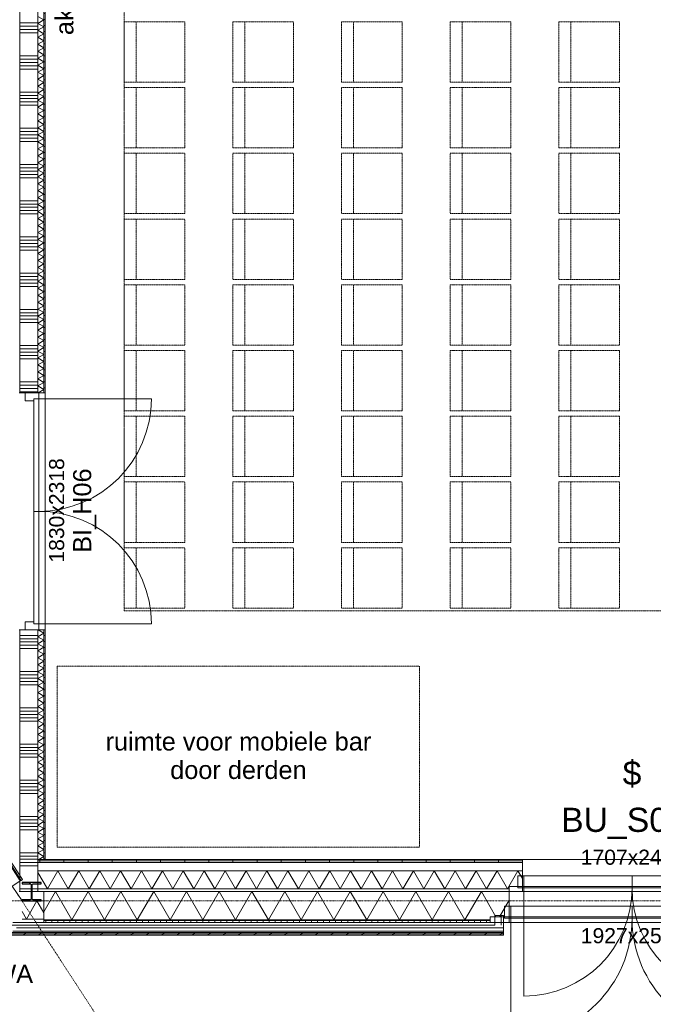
# Model space of a CAD drawing. Extents: x 0 to 92550, y 0 to 59400.
# Tile 8 of 87: x 28373 to 33620, y 10644 to 18799. Entities that reach past the tile are written whole.
import ezdxf
from ezdxf.xclip import XClip

# ---------------------------------------------------------------- set-up
doc = ezdxf.new("R2010")
doc.units = 0
doc.header["$MEASUREMENT"] = 0
doc.header["$XCLIPFRAME"] = 0
for name, pattern in [('Streep-punt fijn', [1251.000023, 626.000023, -312.5, 0, -312.5]), ('Streeplijn fijn', [234.119993, 155.999994, -78.119999]), ('Wipeout_Contour', [100000, 0, -100000])]:
    doc.linetypes.add(name, pattern=pattern)
for name, color, linetype in [('ZZ 21 Buitenwand spouwblad baksteen', 7, 'Continuous'), ('ZZ 21 Buitenwand spouwblad hsb', 7, 'Continuous'), ('ZZ 21 Buitenwand spouwisolatie', 7, 'Continuous'), ('ZZ 22 Binnenwand metal stud', 7, 'Continuous'), ('ZZ 28 HDC staalconstructies', 7, 'Continuous'), ('ZZ 41 Buitenwandafwerking gevelhout', 7, 'Continuous'), ('ZZ 42 Binnenwandafwerking voorzetwand', 7, 'Continuous'), ('ZZ 72 Vaste inrichting', 7, 'Continuous'), ('ZZ 74 Sanitair', 7, 'Continuous'), ('ZZ A Stramien', 7, 'Continuous'), ('ZZ Aankleding 2D tek', 7, 'Continuous'), ('ZZ Info_tekst Algemeen', 7, 'Continuous'), ('ZZ Info_tekst Bouwbesluit', 7, 'Continuous'), ('ZZ Zone Gebruiksruimten', 7, 'Continuous')]:
    doc.layers.add(name, color=color, linetype=linetype)
doc.styles.add('GENERATED_STYLE_1', font='arial.ttf')
pattern_1 = [(180, (5738.867, 6500), (0, 50), [])]
pattern_2 = [(90, (5738.87, 6500), (-200, 0), [])]

# ---------------------------------------------------------------- blocks, each defined once
blk = doc.blocks.new('*X3')
at = {"layer": 'ZZ 42 Binnenwandafwerking voorzetwand', "color": 7, "linetype": 'Continuous', "lineweight": 5, "ltscale": 0.01}
for p, q in [((28573.9, 13716.9), (28523.9, 13688)), ((28573.9, 13716.9), (28525.2, 13745)), ((28573.9, 13659.1), (28523.9, 13688)), ((28573.9, 13659.1), (28523.9, 13630.3)), ((28573.9, 13601.4), (28523.9, 13630.3)), ((28573.9, 13601.4), (28523.9, 13572.5)), ((28573.9, 13543.7), (28523.9, 13572.5)), ((28573.9, 13543.7), (28523.9, 13514.8)), ((28573.9, 13485.9), (28523.9, 13514.8)), ((28573.9, 13485.9), (28523.9, 13457.1)), ((28573.9, 13428.2), (28523.9, 13457.1)), ((28573.9, 13428.2), (28523.9, 13399.3)), ((28573.9, 13370.5), (28523.9, 13399.3)), ((28573.9, 13370.5), (28523.9, 13341.6)), ((28573.9, 13312.7), (28523.9, 13341.6)), ((28573.9, 13312.7), (28523.9, 13283.9)), ((28573.9, 13255), (28523.9, 13283.9)), ((28573.9, 13255), (28523.9, 13226.1)), ((28573.9, 13197.3), (28523.9, 13226.1)), ((28573.9, 13197.3), (28523.9, 13168.4)), ((28573.9, 13139.5), (28523.9, 13168.4)), ((28573.9, 13139.5), (28523.9, 13110.7)), ((28573.9, 13081.8), (28523.9, 13110.7)), ((28573.9, 13081.8), (28523.9, 13052.9)), ((28573.9, 13024.1), (28523.9, 13052.9)), ((28573.9, 13024.1), (28523.9, 12995.2)), ((28573.9, 12966.3), (28523.9, 12995.2)), ((28573.9, 12966.3), (28523.9, 12937.5)), ((28573.9, 12908.6), (28523.9, 12937.5)), ((28573.9, 12908.6), (28523.9, 12879.7)), ((28573.9, 12850.9), (28523.9, 12879.7)), ((28573.9, 12850.9), (28523.9, 12822)), ((28573.9, 12793.1), (28523.9, 12822)), ((28573.9, 12793.1), (28523.9, 12764.3)), ((28573.9, 12735.4), (28523.9, 12764.3)), ((28573.9, 12735.4), (28523.9, 12706.5)), ((28573.9, 12677.6), (28523.9, 12706.5)), ((28573.9, 12677.6), (28523.9, 12648.8)), ((28573.9, 12619.9), (28523.9, 12648.8)), ((28573.9, 12619.9), (28523.9, 12591)), ((28573.9, 12562.2), (28523.9, 12591)), ((28573.9, 12562.2), (28523.9, 12533.3)), ((28573.9, 12504.4), (28523.9, 12533.3)), ((28573.9, 12504.4), (28523.9, 12475.6)), ((28573.9, 12446.7), (28523.9, 12475.6)), ((28573.9, 12446.7), (28523.9, 12417.8)), ((28573.9, 12389), (28523.9, 12417.8)), ((28573.9, 12389), (28523.9, 12360.1)), ((28573.9, 12331.2), (28523.9, 12360.1)), ((28573.9, 12331.2), (28523.9, 12302.4)), ((28573.9, 12273.5), (28523.9, 12302.4)), ((28573.9, 12273.5), (28523.9, 12244.6)), ((28573.9, 12215.8), (28523.9, 12244.6)), ((28573.9, 12215.8), (28523.9, 12186.9)), ((28573.9, 12158), (28523.9, 12186.9)), ((28573.9, 12158), (28523.9, 12129.2)), ((28573.9, 12100.3), (28523.9, 12129.2)), ((28573.9, 12100.3), (28523.9, 12071.4)), ((28573.9, 12042.6), (28523.9, 12071.4)), ((28573.9, 12042.6), (28523.9, 12013.7)), ((28573.9, 11984.8), (28523.9, 12013.7)), ((28573.9, 11984.8), (28523.9, 11956)), ((28573.9, 11927.1), (28523.9, 11956)), ((28573.9, 11927.1), (28523.9, 11898.2)), ((28573.9, 11869.4), (28523.9, 11898.2)), ((28573.9, 11869.4), (28531.7, 11845))]:
    blk.add_line(p, q, dxfattribs=at)
blk = doc.blocks.new('*X4')
at = {"layer": 'ZZ 42 Binnenwandafwerking voorzetwand', "color": 7, "linetype": 'Continuous', "lineweight": 5, "ltscale": 0.01}
for p, q in [((28573.9, 18797.6), (28523.9, 18826.4)), ((28573.9, 18797.6), (28523.9, 18768.7)), ((28573.9, 18739.8), (28523.9, 18768.7)), ((28573.9, 18739.8), (28523.9, 18711)), ((28573.9, 18682.1), (28523.9, 18711)), ((28573.9, 18682.1), (28523.9, 18653.2)), ((28573.9, 18624.4), (28523.9, 18653.2)), ((28573.9, 18624.4), (28523.9, 18595.5)), ((28573.9, 18566.6), (28523.9, 18595.5)), ((28573.9, 18566.6), (28523.9, 18537.8)), ((28573.9, 18508.9), (28523.9, 18537.8)), ((28573.9, 18508.9), (28523.9, 18480)), ((28573.9, 18451.2), (28523.9, 18480)), ((28573.9, 18451.2), (28523.9, 18422.3)), ((28573.9, 18393.4), (28523.9, 18422.3)), ((28573.9, 18393.4), (28523.9, 18364.5)), ((28573.9, 18335.7), (28523.9, 18364.5)), ((28573.9, 18335.7), (28523.9, 18306.8)), ((28573.9, 18277.9), (28523.9, 18306.8)), ((28573.9, 18277.9), (28523.9, 18249.1)), ((28573.9, 18220.2), (28523.9, 18249.1)), ((28573.9, 18220.2), (28523.9, 18191.3)), ((28573.9, 18162.5), (28523.9, 18191.3)), ((28573.9, 18162.5), (28523.9, 18133.6)), ((28573.9, 18104.7), (28523.9, 18133.6)), ((28573.9, 18104.7), (28523.9, 18075.9)), ((28573.9, 18047), (28523.9, 18075.9)), ((28573.9, 18047), (28523.9, 18018.1)), ((28573.9, 17989.3), (28523.9, 18018.1)), ((28573.9, 17989.3), (28523.9, 17960.4)), ((28573.9, 17931.5), (28523.9, 17960.4)), ((28573.9, 17931.5), (28523.9, 17902.7)), ((28573.9, 17873.8), (28523.9, 17902.7)), ((28573.9, 17873.8), (28523.9, 17844.9)), ((28573.9, 17816.1), (28523.9, 17844.9)), ((28573.9, 17816.1), (28523.9, 17787.2)), ((28573.9, 17758.3), (28523.9, 17787.2)), ((28573.9, 17758.3), (28523.9, 17729.5)), ((28573.9, 17700.6), (28523.9, 17729.5)), ((28573.9, 17700.6), (28523.9, 17671.7)), ((28573.9, 17642.9), (28523.9, 17671.7)), ((28573.9, 17642.9), (28523.9, 17614)), ((28573.9, 17585.1), (28523.9, 17614)), ((28573.9, 17585.1), (28523.9, 17556.3)), ((28573.9, 17527.4), (28523.9, 17556.3)), ((28573.9, 17527.4), (28523.9, 17498.5)), ((28573.9, 17469.7), (28523.9, 17498.5)), ((28573.9, 17469.7), (28523.9, 17440.8)), ((28573.9, 17411.9), (28523.9, 17440.8)), ((28573.9, 17411.9), (28523.9, 17383.1)), ((28573.9, 17354.2), (28523.9, 17383.1)), ((28573.9, 17354.2), (28523.9, 17325.3)), ((28573.9, 17296.5), (28523.9, 17325.3)), ((28573.9, 17296.5), (28523.9, 17267.6)), ((28573.9, 17238.7), (28523.9, 17267.6)), ((28573.9, 17238.7), (28523.9, 17209.8)), ((28573.9, 17181), (28523.9, 17209.8)), ((28573.9, 17181), (28523.9, 17152.1)), ((28573.9, 17123.2), (28523.9, 17152.1)), ((28573.9, 17123.2), (28523.9, 17094.4)), ((28573.9, 17065.5), (28523.9, 17094.4)), ((28573.9, 17065.5), (28523.9, 17036.6)), ((28573.9, 17007.8), (28523.9, 17036.6)), ((28573.9, 17007.8), (28523.9, 16978.9)), ((28573.9, 16950), (28523.9, 16978.9)), ((28573.9, 16950), (28523.9, 16921.2)), ((28573.9, 16892.3), (28523.9, 16921.2)), ((28573.9, 16892.3), (28523.9, 16863.4)), ((28573.9, 16834.6), (28523.9, 16863.4)), ((28573.9, 16834.6), (28523.9, 16805.7)), ((28573.9, 16776.8), (28523.9, 16805.7)), ((28573.9, 16776.8), (28523.9, 16748)), ((28573.9, 16719.1), (28523.9, 16748)), ((28573.9, 16719.1), (28523.9, 16690.2)), ((28573.9, 16661.4), (28523.9, 16690.2)), ((28573.9, 16661.4), (28523.9, 16632.5)), ((28573.9, 16603.6), (28523.9, 16632.5)), ((28573.9, 16603.6), (28523.9, 16574.8)), ((28573.9, 16545.9), (28523.9, 16574.8)), ((28573.9, 16545.9), (28523.9, 16517)), ((28573.9, 16488.2), (28523.9, 16517)), ((28573.9, 16488.2), (28523.9, 16459.3)), ((28573.9, 16430.4), (28523.9, 16459.3)), ((28573.9, 16430.4), (28523.9, 16401.6)), ((28573.9, 16372.7), (28523.9, 16401.6)), ((28573.9, 16372.7), (28523.9, 16343.8)), ((28573.9, 16315), (28523.9, 16343.8)), ((28573.9, 16315), (28523.9, 16286.1)), ((28573.9, 16257.2), (28523.9, 16286.1)), ((28573.9, 16257.2), (28523.9, 16228.4)), ((28573.9, 16199.5), (28523.9, 16228.4)), ((28573.9, 16199.5), (28523.9, 16170.6)), ((28573.9, 16141.7), (28523.9, 16170.6)), ((28573.9, 16141.7), (28523.9, 16112.9)), ((28573.9, 16084), (28523.9, 16112.9)), ((28573.9, 16084), (28523.9, 16055.1)), ((28573.9, 16026.3), (28523.9, 16055.1)), ((28573.9, 16026.3), (28523.9, 15997.4)), ((28573.9, 15968.5), (28523.9, 15997.4)), ((28573.9, 15968.5), (28523.9, 15939.7)), ((28573.9, 15910.8), (28523.9, 15939.7)), ((28573.9, 15910.8), (28523.9, 15881.9)), ((28573.9, 15853.1), (28523.9, 15881.9)), ((28573.9, 15853.1), (28523.9, 15824.2)), ((28573.9, 15795.3), (28523.9, 15824.2)), ((28573.9, 15795.3), (28523.9, 15766.5)), ((28573.9, 15737.6), (28523.9, 15766.5)), ((28573.9, 15737.6), (28524.3, 15709))]:
    blk.add_line(p, q, dxfattribs=at)
blk = doc.blocks.new('*X76')
at = {"layer": 'ZZ 22 Binnenwand metal stud', "color": 7, "linetype": 'Continuous', "lineweight": 5, "ltscale": 0.01}
for p, q in [((28523.9, 13700), (28373.9, 13700)), ((28523.9, 13672.6), (28373.9, 13672.6)), ((28523.9, 13645.1), (28373.9, 13645.1)), ((28523.9, 13617.7), (28373.9, 13617.7)), ((28523.9, 13590.3), (28373.9, 13590.3)), ((28523.9, 13400), (28373.9, 13400)), ((28523.9, 13372.6), (28373.9, 13372.6)), ((28523.9, 13345.1), (28373.9, 13345.1)), ((28523.9, 13317.7), (28373.9, 13317.7)), ((28523.9, 13290.3), (28373.9, 13290.3)), ((28523.9, 13100), (28373.9, 13100)), ((28523.9, 13072.6), (28373.9, 13072.6)), ((28523.9, 13045.1), (28373.9, 13045.1)), ((28523.9, 13017.7), (28373.9, 13017.7)), ((28523.9, 12990.3), (28373.9, 12990.3)), ((28523.9, 12800), (28373.9, 12800)), ((28523.9, 12772.6), (28373.9, 12772.6)), ((28523.9, 12745.1), (28373.9, 12745.1)), ((28523.9, 12717.7), (28373.9, 12717.7)), ((28523.9, 12690.3), (28373.9, 12690.3)), ((28523.9, 12500), (28373.9, 12500)), ((28523.9, 12472.6), (28373.9, 12472.6)), ((28523.9, 12445.1), (28373.9, 12445.1)), ((28523.9, 12417.7), (28373.9, 12417.7)), ((28523.9, 12390.3), (28373.9, 12390.3)), ((28523.9, 12200), (28373.9, 12200)), ((28523.9, 12172.6), (28373.9, 12172.6)), ((28523.9, 12145.1), (28373.9, 12145.1)), ((28523.9, 12117.7), (28373.9, 12117.7)), ((28523.9, 12090.3), (28373.9, 12090.3)), ((28523.9, 11900), (28373.9, 11900)), ((28523.9, 11872.6), (28373.9, 11872.6)), ((28523.9, 11845.1), (28373.9, 11845.1)), ((28523.9, 11817.7), (28373.9, 11817.7)), ((28523.9, 11790.3), (28373.9, 11790.3)), ((28523.9, 11600), (28373.9, 11600))]:
    blk.add_line(p, q, dxfattribs=at)
blk = doc.blocks.new('*X77')
at = {"layer": 'ZZ 22 Binnenwand metal stud', "color": 7, "linetype": 'Continuous', "lineweight": 5, "ltscale": 0.01}
for p, q in [((28523.9, 18772.6), (28373.9, 18772.6)), ((28523.9, 18745.1), (28373.9, 18745.1)), ((28523.9, 18717.7), (28373.9, 18717.7)), ((28523.9, 18690.3), (28373.9, 18690.3)), ((28523.9, 18500), (28373.9, 18500)), ((28523.9, 18472.6), (28373.9, 18472.6)), ((28523.9, 18445.1), (28373.9, 18445.1)), ((28523.9, 18417.7), (28373.9, 18417.7)), ((28523.9, 18390.3), (28373.9, 18390.3)), ((28523.9, 18200), (28373.9, 18200)), ((28523.9, 18172.6), (28373.9, 18172.6)), ((28523.9, 18145.1), (28373.9, 18145.1)), ((28523.9, 18117.7), (28373.9, 18117.7)), ((28523.9, 18090.3), (28373.9, 18090.3)), ((28523.9, 17900), (28373.9, 17900)), ((28523.9, 17872.6), (28373.9, 17872.6)), ((28523.9, 17845.1), (28373.9, 17845.1)), ((28523.9, 17817.7), (28373.9, 17817.7)), ((28523.9, 17790.3), (28373.9, 17790.3)), ((28523.9, 17600), (28373.9, 17600)), ((28523.9, 17572.6), (28373.9, 17572.6)), ((28523.9, 17545.1), (28373.9, 17545.1)), ((28523.9, 17517.7), (28373.9, 17517.7)), ((28523.9, 17490.3), (28373.9, 17490.3)), ((28523.9, 17300), (28373.9, 17300)), ((28523.9, 17272.6), (28373.9, 17272.6)), ((28523.9, 17245.1), (28373.9, 17245.1)), ((28523.9, 17217.7), (28373.9, 17217.7)), ((28523.9, 17190.3), (28373.9, 17190.3)), ((28523.9, 17000), (28373.9, 17000)), ((28523.9, 16972.6), (28373.9, 16972.6)), ((28523.9, 16945.1), (28373.9, 16945.1)), ((28523.9, 16917.7), (28373.9, 16917.7)), ((28523.9, 16890.3), (28373.9, 16890.3)), ((28523.9, 16700), (28373.9, 16700)), ((28523.9, 16672.6), (28373.9, 16672.6)), ((28523.9, 16645.1), (28373.9, 16645.1)), ((28523.9, 16617.7), (28373.9, 16617.7)), ((28523.9, 16590.3), (28373.9, 16590.3)), ((28523.9, 16400), (28373.9, 16400)), ((28523.9, 16372.6), (28373.9, 16372.6)), ((28523.9, 16345.1), (28373.9, 16345.1)), ((28523.9, 16317.7), (28373.9, 16317.7)), ((28523.9, 16290.3), (28373.9, 16290.3)), ((28523.9, 16100), (28373.9, 16100)), ((28523.9, 16072.6), (28373.9, 16072.6)), ((28523.9, 16045.1), (28373.9, 16045.1)), ((28523.9, 16017.7), (28373.9, 16017.7)), ((28523.9, 15990.3), (28373.9, 15990.3)), ((28523.9, 15800), (28373.9, 15800)), ((28523.9, 15772.6), (28373.9, 15772.6)), ((28523.9, 15745.1), (28373.9, 15745.1)), ((28523.9, 15717.7), (28373.9, 15717.7))]:
    blk.add_line(p, q, dxfattribs=at)
blk = doc.blocks.new('*X184')
at = {"layer": 'ZZ 21 Buitenwand spouwblad hsb', "color": 7, "linetype": 'Continuous', "lineweight": 5, "ltscale": 0.01}
for p, q in [((32347.2, 11370), (32425.9, 11506.2)), ((32316, 11370), (32268.9, 11451.7))]:
    blk.add_line(p, q, dxfattribs=at)
blk = doc.blocks.new('*X191')
at = {"layer": 'ZZ 21 Buitenwand spouwisolatie', "color": 7, "linetype": 'Continuous', "lineweight": 5, "ltscale": 0.01}
for p, q in [((28428.7, 11350), (28515.3, 11500)), ((28571.8, 11402.3), (28515.3, 11500)), ((28428.7, 11350), (28391.8, 11414.1))]:
    blk.add_line(p, q, dxfattribs=at)
blk = doc.blocks.new('*X207')
at = {"layer": 'ZZ 42 Binnenwandafwerking voorzetwand', "color": 7, "linetype": 'Continuous', "lineweight": 5, "ltscale": 0.01}
for p, q in [((28601.9, 11600), (28688.5, 11750)), ((28775.1, 11600), (28688.5, 11750)), ((28775.1, 11600), (28861.7, 11750)), ((28948.3, 11600), (28861.7, 11750)), ((28948.3, 11600), (29035, 11750)), ((29121.6, 11600), (29035, 11750)), ((29121.6, 11600), (29208.2, 11750)), ((29294.8, 11600), (29208.2, 11750)), ((29294.8, 11600), (29381.4, 11750)), ((29468, 11600), (29381.4, 11750)), ((29468, 11600), (29554.6, 11750)), ((29641.2, 11600), (29554.6, 11750)), ((29641.2, 11600), (29727.8, 11750)), ((29814.4, 11600), (29727.8, 11750)), ((29814.4, 11600), (29901, 11750)), ((29987.6, 11600), (29901, 11750)), ((29987.6, 11600), (30074.2, 11750)), ((30160.8, 11600), (30074.2, 11750)), ((30160.8, 11600), (30247.4, 11750)), ((30334, 11600), (30247.4, 11750)), ((30334, 11600), (30420.6, 11750)), ((30507.2, 11600), (30420.6, 11750)), ((30507.2, 11600), (30593.8, 11750)), ((30680.4, 11600), (30593.8, 11750)), ((30680.4, 11600), (30767, 11750)), ((30853.6, 11600), (30767, 11750)), ((30853.6, 11600), (30940.2, 11750)), ((31026.8, 11600), (30940.2, 11750)), ((31026.8, 11600), (31113.4, 11750)), ((31200, 11600), (31113.4, 11750)), ((31200, 11600), (31286.6, 11750)), ((31373.2, 11600), (31286.6, 11750)), ((31373.2, 11600), (31459.8, 11750)), ((31546.4, 11600), (31459.8, 11750)), ((31546.4, 11600), (31633, 11750)), ((31719.6, 11600), (31633, 11750)), ((31719.6, 11600), (31806.2, 11750)), ((31892.8, 11600), (31806.2, 11750)), ((31892.8, 11600), (31979.4, 11750)), ((32066, 11600), (31979.4, 11750)), ((32066, 11600), (32152.6, 11750)), ((32239.2, 11600), (32152.6, 11750)), ((32239.2, 11600), (32325.8, 11750)), ((32412.4, 11600), (32325.8, 11750)), ((32412.4, 11600), (32499.1, 11750)), ((32535.9, 11686.2), (32499.1, 11750)), ((28601.9, 11600), (28523.9, 11735.2))]:
    blk.add_line(p, q, dxfattribs=at)
blk = doc.blocks.new('*X213')
at = {"layer": 'ZZ 21 Buitenwand spouwblad hsb', "color": 7, "linetype": 'Continuous', "lineweight": 5, "ltscale": 0.01}
for p, q in [((28571.8, 11410.7), (28668.3, 11578)), ((28804, 11343), (28668.3, 11578)), ((28804, 11343), (28939.7, 11578)), ((29075.4, 11343), (28939.7, 11578)), ((29075.4, 11343), (29211, 11578)), ((29346.7, 11343), (29211, 11578)), ((29346.7, 11343), (29482.4, 11578)), ((29618.1, 11343), (29482.4, 11578)), ((29618.1, 11343), (29753.8, 11578)), ((29889.4, 11343), (29753.8, 11578)), ((29889.4, 11343), (30025.1, 11578)), ((30160.8, 11343), (30025.1, 11578)), ((30160.8, 11343), (30296.5, 11578)), ((30432.1, 11343), (30296.5, 11578)), ((30432.1, 11343), (30567.8, 11578)), ((30703.5, 11343), (30567.8, 11578)), ((30703.5, 11343), (30839.2, 11578)), ((30974.8, 11343), (30839.2, 11578)), ((30974.8, 11343), (31110.5, 11578)), ((31246.2, 11343), (31110.5, 11578)), ((31246.2, 11343), (31381.9, 11578)), ((31517.6, 11343), (31381.9, 11578)), ((31517.6, 11343), (31653.2, 11578)), ((31788.9, 11343), (31653.2, 11578)), ((31788.9, 11343), (31924.6, 11578)), ((32060.3, 11343), (31924.6, 11578)), ((32060.3, 11343), (32195.9, 11578)), ((32268.9, 11451.7), (32195.9, 11578))]:
    blk.add_line(p, q, dxfattribs=at)
blk = doc.blocks.new('Drawing_1_1', base_point=(5738.9, 6500))
at = {"layer": 'ZZ 21 Buitenwand spouwblad hsb', "linetype": 'Continuous', "lineweight": 0, "true_color": 0x000000}
h = blk.add_hatch(dxfattribs=at)
h.set_pattern_fill('325_Hout_plaatmateriaal__BC', color=18, style=0, pattern_type=2)
h.set_pattern_definition([(33.0715, (5738.867, 6500), (-27.28425, 41.89952), [])])
h.paths.add_polyline_path([(28384.2, 11671), (25442.1, 16189), (25434.6, 16184.1), (28376.7, 11666.1)])
h = blk.add_hatch(dxfattribs=at)
h.set_pattern_fill('930_Lijnen_vert_200_0001', color=18, style=0, pattern_type=2)
h.set_pattern_definition([(33.0715, (5738.87, 6500), (-109.137, 167.598), [])])
h.paths.add_polyline_path([(28395.1, 11678.1), (25453, 16196.1), (25442.1, 16189), (28384.2, 11671)])
at = {"layer": 'ZZ 28 HDC staalconstructies', "linetype": 'Continuous', "lineweight": 0, "true_color": 0x000000}
h = blk.add_hatch(dxfattribs=at)
h.set_pattern_fill('515_Staal_0001', color=18, style=0, pattern_type=2)
h.set_pattern_definition([(315, (28391.75, 11500), (159.1, 159.1), []), (315, (28338.72, 11446.97), (159.1, 159.1), [])])
h.paths.add_polyline_path([(28551.8, 11500), (28551.8, 11509), (28489.8, 11509, -0.414214), (28474.8, 11524), (28474.8, 11628, -0.414214), (28489.8, 11643), (28551.8, 11643), (28551.8, 11652), (28391.8, 11652), (28391.8, 11643), (28453.8, 11643, -0.414214), (28468.8, 11628), (28468.8, 11524, -0.414214), (28453.8, 11509), (28391.8, 11509), (28391.8, 11500)])
at = {"layer": 'ZZ 42 Binnenwandafwerking voorzetwand', "linetype": 'Continuous', "lineweight": 0, "true_color": 0x000000}
h = blk.add_hatch(dxfattribs=at)
h.set_pattern_fill('325_Hout_plaatmateriaal__BC', color=18, style=0, pattern_type=2)
h.set_pattern_definition(pattern_1)
h.paths.add_polyline_path([(28573.9, 27850), (28573.9, 15709), (28582.9, 15709), (28582.9, 27850)])
h = blk.add_hatch(dxfattribs=at)
h.set_pattern_fill('325_Hout_plaatmateriaal__BC', color=18, style=0, pattern_type=2)
h.set_pattern_definition(pattern_1)
h.paths.add_polyline_path([(28573.9, 13745), (28573.9, 11845), (28582.9, 11845), (28582.9, 13745)])
h = blk.add_hatch(dxfattribs=at)
h.set_pattern_fill('930_Lijnen_vert_200_0001', color=18, style=0, pattern_type=2)
h.set_pattern_definition(pattern_2)
h.paths.add_polyline_path([(28523.9, 11832.5), (32535.9, 11832.5), (32535.9, 11845), (28523.9, 11845)])
h = blk.add_hatch(dxfattribs=at)
h.set_pattern_fill('930_Lijnen_vert_200_0001', color=18, style=0, pattern_type=2)
h.set_pattern_definition(pattern_2)
h.paths.add_polyline_path([(28523.9, 11832.5), (28523.9, 11820), (32535.9, 11820), (32535.9, 11832.5)])
at = {"layer": 'ZZ 21 Buitenwand spouwblad hsb', "color": 7, "linetype": 'Continuous', "lineweight": 9, "ltscale": 0.01}
for p, q in [((28376.7, 11666.1), (25434.6, 16184.1)), ((28384.2, 11671), (25442.1, 16189))]:
    blk.add_line(p, q, dxfattribs=at)
at = {"layer": 'ZZ 21 Buitenwand spouwblad hsb', "color": 7, "linetype": 'Continuous', "lineweight": 5, "ltscale": 0.01}
for p, q in [((32425.9, 11370), (32425.9, 11578)), ((32425.9, 11343), (32425.9, 11578)), ((32425.9, 11339), (32425.9, 11343)), ((32425.9, 11321), (32425.9, 11339))]:
    blk.add_line(p, q, dxfattribs=at)
at = {"layer": 'ZZ 21 Buitenwand spouwblad hsb', "color": 7, "linetype": 'Continuous', "lineweight": 9, "ltscale": 0.01, "flags": 128}
for points in [[(28395.1, 11678.1), (25453, 16196.1)], [(28179.8, 11537.8), (28376.7, 11666.1)], [(28376.7, 11666.1), (28384.2, 11671)], [(28384.2, 11671), (28395.1, 11678.1)], [(32268.9, 11578), (28571.8, 11578)], [(32425.9, 11578), (32268.9, 11578)]]:
    blk.add_lwpolyline(points, dxfattribs=at)
at = {"layer": 'ZZ 21 Buitenwand spouwblad hsb', "color": 7, "linetype": 'Continuous', "lineweight": 5, "ltscale": 0.01, "flags": 128}
blk.add_lwpolyline([(28571.8, 11343), (28571.8, 11578)], dxfattribs=at)
at = {"layer": 'ZZ 21 Buitenwand spouwisolatie', "color": 7, "linetype": 'Continuous', "lineweight": 9, "ltscale": 0.01, "flags": 128}
for points in [[(28391.8, 11500), (28311.3, 11623.5)], [(28571.8, 11500), (28391.8, 11500)], [(28571.8, 11350), (28571.8, 11500)], [(28391.8, 11350), (28571.8, 11350)]]:
    blk.add_lwpolyline(points, dxfattribs=at)
at = {"layer": 'ZZ 22 Binnenwand metal stud', "color": 7, "linetype": 'Continuous', "lineweight": 15, "ltscale": 0.01}
for p, q in [((28373.9, 27850), (28373.9, 15709)), ((28416.9, 15709), (28373.9, 15709)), ((28416.9, 15709), (28373.9, 15709)), ((28523.9, 15709), (28416.9, 15709)), ((28523.9, 15709), (28416.9, 15709)), ((28523.9, 15709), (28416.9, 15709)), ((28373.9, 13745), (28373.9, 11578)), ((28416.9, 13745), (28373.9, 13745)), ((28416.9, 13745), (28373.9, 13745)), ((28523.9, 13745), (28416.9, 13745)), ((28523.9, 13745), (28416.9, 13745)), ((28523.9, 13745), (28416.9, 13745))]:
    blk.add_line(p, q, dxfattribs=at)
at = {"layer": 'ZZ 22 Binnenwand metal stud', "color": 7, "linetype": 'Continuous', "lineweight": 5, "ltscale": 0.01}
for p, q in [((28373.9, 15709), (28368.9, 15709)), ((28373.9, 15709), (28368.9, 15709)), ((28373.9, 13745), (28368.9, 13745)), ((28373.9, 13745), (28368.9, 13745))]:
    blk.add_line(p, q, dxfattribs=at)
at = {"layer": 'ZZ 22 Binnenwand metal stud', "color": 7, "linetype": 'Continuous', "lineweight": 9, "ltscale": 0.01}
for p, q in [((28530.9, 15709), (28416.9, 15709)), ((28416.9, 15709), (28416.9, 15642)), ((28490.9, 15642), (28490.9, 15659)), ((28490.9, 15659), (28530.9, 15659)), ((28530.9, 15659), (28490.9, 15659)), ((28490.9, 15659), (28490.9, 14727)), ((28530.9, 15659), (28530.9, 15709)), ((28530.9, 15659), (29462.9, 15659)), ((28530.9, 14727), (28530.9, 15659)), ((28416.9, 15642), (28490.9, 15642)), ((28490.9, 13795), (28490.9, 14727)), ((28490.9, 14727), (28530.9, 14727)), ((28490.9, 14727), (28530.9, 14727)), ((28530.9, 14727), (28530.9, 13795)), ((28490.9, 13812), (28416.9, 13812)), ((28416.9, 13812), (28416.9, 13745)), ((28490.9, 13795), (28490.9, 13812)), ((28530.9, 13795), (28490.9, 13795)), ((28530.9, 13795), (28490.9, 13795)), ((28530.9, 13795), (29462.9, 13795)), ((28530.9, 13745), (28530.9, 13795)), ((28416.9, 13745), (28530.9, 13745))]:
    blk.add_line(p, q, dxfattribs=at)
at = {"layer": 'ZZ 22 Binnenwand metal stud', "color": 7, "linetype": 'Continuous', "lineweight": 15, "ltscale": 0.01, "flags": 128}
for points in [[(28523.9, 15709), (28523.9, 27850)], [(28523.9, 11578), (28523.9, 13745)], [(28373.9, 11578), (28523.9, 11578)]]:
    blk.add_lwpolyline(points, dxfattribs=at)
at = {"layer": 'ZZ 22 Binnenwand metal stud', "color": 7, "linetype": 'Continuous', "lineweight": 5, "ltscale": 0.01, "flags": 128}
blk.add_lwpolyline([(28368.9, 11578), (28373.9, 11578)], dxfattribs=at)
at = {"layer": 'ZZ 22 Binnenwand metal stud', "color": 7, "linetype": 'Continuous', "lineweight": 9, "ltscale": 0.01}
for centre, start, end in [((28530.9, 15659), 270, 0), ((28530.9, 13795), 0, 90)]:
    blk.add_arc(centre, 932, start, end, dxfattribs=at)
at = {"layer": 'ZZ 28 HDC staalconstructies', "color": 7, "linetype": 'Continuous', "lineweight": 25, "ltscale": 0.01, "flags": 128}
blk.add_lwpolyline([(28551.8, 11500), (28551.8, 11509), (28489.8, 11509, -0.414214), (28474.8, 11524), (28474.8, 11628, -0.414214), (28489.8, 11643), (28551.8, 11643), (28551.8, 11652), (28391.8, 11652), (28391.8, 11643), (28453.8, 11643, -0.414214), (28468.8, 11628), (28468.8, 11524, -0.414214), (28453.8, 11509), (28391.8, 11509), (28391.8, 11500)], format="xyb", close=True, dxfattribs=at)
at = {"layer": 'ZZ 41 Buitenwandafwerking gevelhout', "color": 7, "linetype": 'Continuous', "lineweight": 9, "ltscale": 0.01}
for p, q in [((32498.9, 11708.5), (32498.9, 11608)), ((32590.4, 11708.5), (32498.9, 11708.5)), ((32548.9, 11608), (32548.9, 11708.5)), ((32548.9, 11708.5), (32590.4, 11708.5)), ((32548.9, 11608), (32548.9, 11708.5)), ((32548.9, 11708.5), (33443.9, 11708.5)), ((33443.9, 11708.5), (33443.9, 11608)), ((34338.9, 11708.5), (33443.9, 11708.5)), ((33443.9, 11708.5), (33443.9, 11608)), ((32498.9, 11608), (32548.9, 11608)), ((32548.9, 11608), (32548.9, 10713)), ((33443.9, 11608), (32548.9, 11608)), ((33443.9, 11608), (34338.9, 11608)), ((32480.4, 11458.5), (32388.9, 11458.5)), ((32438.9, 11358), (32438.9, 11458.5)), ((32438.9, 11458.5), (32480.4, 11458.5)), ((32438.9, 11358), (32438.9, 11458.5)), ((32438.9, 11458.5), (33443.9, 11458.5)), ((33443.9, 11458.5), (33443.9, 11358)), ((34448.9, 11458.5), (33443.9, 11458.5)), ((33443.9, 11458.5), (33443.9, 11358)), ((32438.9, 11358), (32438.9, 10353)), ((33443.9, 11358), (32438.9, 11358)), ((33443.9, 11358), (34448.9, 11358))]:
    blk.add_line(p, q, dxfattribs=at)
at = {"layer": 'ZZ 41 Buitenwandafwerking gevelhout', "color": 7, "linetype": 'Continuous', "lineweight": 5, "ltscale": 0.01}
for p, q in [((32590.4, 11708.5), (34297.4, 11708.5)), ((34338.9, 11608), (32548.9, 11608)), ((32480.4, 11458.5), (34407.4, 11458.5)), ((34448.9, 11358), (32438.9, 11358))]:
    blk.add_line(p, q, dxfattribs=at)
at = {"layer": 'ZZ 41 Buitenwandafwerking gevelhout', "color": 7, "linetype": 'Continuous', "lineweight": 9, "ltscale": 0.01}
for centre, radius, start, end in [((32548.9, 11608), 895, 270, 0), ((34338.9, 11608), 895, 180, 270), ((32438.9, 11358), 1005, 270, 0), ((34448.9, 11358), 1005, 180, 270)]:
    blk.add_arc(centre, radius, start, end, dxfattribs=at)
at = {"layer": 'ZZ 42 Binnenwandafwerking voorzetwand', "color": 7, "linetype": 'Continuous', "lineweight": 9, "ltscale": 0.01}
for p, q in [((28573.9, 15709), (28573.9, 27850)), ((28582.9, 15709), (28573.9, 15709)), ((28582.9, 15709), (28573.9, 15709)), ((28573.9, 11845), (28573.9, 13745)), ((28582.9, 13745), (28573.9, 13745)), ((28582.9, 13745), (28573.9, 13745)), ((32535.9, 11832.5), (28523.9, 11832.5)), ((32535.9, 11832.5), (32535.9, 11845)), ((32535.9, 11832.5), (32535.9, 11845)), ((32535.9, 11820), (32535.9, 11832.5)), ((32535.9, 11820), (32535.9, 11832.5)), ((32535.9, 11820), (28523.9, 11820)), ((32535.9, 11750), (28523.9, 11750)), ((32535.9, 11620), (32535.9, 11750)), ((32535.9, 11600), (32535.9, 11750)), ((28523.9, 11600), (32425.9, 11600)), ((32425.9, 11620), (32535.9, 11620)), ((32425.9, 11578), (32425.9, 11620))]:
    blk.add_line(p, q, dxfattribs=at)
at = {"layer": 'ZZ 42 Binnenwandafwerking voorzetwand', "color": 7, "linetype": 'Continuous', "lineweight": 5, "ltscale": 0.01}
for p, q in [((28573.9, 15709), (28523.9, 15709)), ((28573.9, 15709), (28523.9, 15709)), ((28573.9, 13745), (28523.9, 13745)), ((28573.9, 13745), (28523.9, 13745)), ((32535.9, 11750), (32535.9, 11820)), ((32535.9, 11750), (32535.9, 11820)), ((32535.9, 11578), (32535.9, 11600))]:
    blk.add_line(p, q, dxfattribs=at)
at = {"layer": 'ZZ 42 Binnenwandafwerking voorzetwand', "color": 255, "linetype": 'Continuous', "lineweight": 0, "ltscale": 0.01}
blk.add_line((32425.9, 11578), (34461.9, 11578), dxfattribs=at)
at = {"layer": 'ZZ 42 Binnenwandafwerking voorzetwand', "color": 7, "linetype": 'Continuous', "lineweight": 9, "ltscale": 0.01, "flags": 128}
for points in [[(28523.9, 27850), (28523.9, 15709)], [(28582.9, 15709), (28582.9, 27850)], [(28523.9, 13745), (28523.9, 11845)], [(28582.9, 11845), (28582.9, 13745)], [(32535.9, 11845), (28523.9, 11845)], [(28523.9, 11832.5), (28523.9, 11845)], [(28523.9, 11820), (28523.9, 11832.5)], [(28582.9, 11845), (28573.9, 11845)], [(28523.9, 11600), (28523.9, 11750)], [(28523.9, 11578), (32425.9, 11578)]]:
    blk.add_lwpolyline(points, dxfattribs=at)
at = {"layer": 'ZZ 42 Binnenwandafwerking voorzetwand', "color": 7, "linetype": 'Continuous', "lineweight": 5, "ltscale": 0.01, "flags": 128}
for points in [[(28573.9, 11845), (28523.9, 11845)], [(28523.9, 11750), (28523.9, 11820)], [(28523.9, 11578), (28523.9, 11600)]]:
    blk.add_lwpolyline(points, dxfattribs=at)
at = {"layer": 'ZZ 42 Binnenwandafwerking voorzetwand', "color": 7, "linetype": 'Continuous', "lineweight": 9, "ltscale": 0.01, "flags": 128}
blk.add_lwpolyline([(32425.9, 11578), (32425.9, 11620), (34461.9, 11620), (34461.9, 11578)], close=True, dxfattribs=at)
at = {"layer": 'ZZ 74 Sanitair', "color": 174, "linetype": 'Streeplijn fijn', "lineweight": 5, "ltscale": 0.01, "true_color": 0x0000aa}
for p, q in [((29337.5, 18281.6), (29337.5, 18781.6)), ((30237.5, 18281.6), (30237.5, 18781.6)), ((31137.5, 18281.6), (31137.5, 18781.6)), ((32037.5, 18281.6), (32037.5, 18781.6)), ((32937.5, 18281.6), (32937.5, 18781.6)), ((29337.5, 17737.1), (29337.5, 18237.1)), ((30237.5, 17737.1), (30237.5, 18237.1)), ((31137.5, 17737.1), (31137.5, 18237.1)), ((32037.5, 17737.1), (32037.5, 18237.1)), ((32937.5, 17737.1), (32937.5, 18237.1)), ((29337.5, 17192.7), (29337.5, 17692.7)), ((30237.5, 17192.7), (30237.5, 17692.7)), ((31137.5, 17192.7), (31137.5, 17692.7)), ((32037.5, 17192.7), (32037.5, 17692.7)), ((32937.5, 17192.7), (32937.5, 17692.7)), ((29337.5, 16648.2), (29337.5, 17148.2)), ((30237.5, 16648.2), (30237.5, 17148.2)), ((31137.5, 16648.2), (31137.5, 17148.2)), ((32037.5, 16648.2), (32037.5, 17148.2)), ((32937.5, 16648.2), (32937.5, 17148.2)), ((29337.5, 16103.8), (29337.5, 16603.8)), ((30237.5, 16103.8), (30237.5, 16603.8)), ((31137.5, 16103.8), (31137.5, 16603.8)), ((32037.5, 16103.8), (32037.5, 16603.8)), ((32937.5, 16103.8), (32937.5, 16603.8)), ((29337.5, 15559.3), (29337.5, 16059.3)), ((30237.5, 15559.3), (30237.5, 16059.3)), ((31137.5, 15559.3), (31137.5, 16059.3)), ((32037.5, 15559.3), (32037.5, 16059.3)), ((32937.5, 15559.3), (32937.5, 16059.3)), ((29337.5, 15014.9), (29337.5, 15514.9)), ((30237.5, 15014.9), (30237.5, 15514.9)), ((31137.5, 15014.9), (31137.5, 15514.9)), ((32037.5, 15014.9), (32037.5, 15514.9)), ((32937.5, 15014.9), (32937.5, 15514.9)), ((29337.5, 14470.4), (29337.5, 14970.4)), ((30237.5, 14470.4), (30237.5, 14970.4)), ((31137.5, 14470.4), (31137.5, 14970.4)), ((32037.5, 14470.4), (32037.5, 14970.4)), ((32937.5, 14470.4), (32937.5, 14970.4)), ((29337.5, 13926), (29337.5, 14426)), ((30237.5, 13926), (30237.5, 14426)), ((31137.5, 13926), (31137.5, 14426)), ((32037.5, 13926), (32037.5, 14426)), ((32937.5, 13926), (32937.5, 14426))]:
    blk.add_line(p, q, dxfattribs=at)
at = {"layer": 'ZZ 74 Sanitair', "color": 174, "linetype": 'Streeplijn fijn', "lineweight": 5, "ltscale": 0.01, "true_color": 0x0000aa, "flags": 128}
for points in [[(29238.9, 19347.5), (42738.9, 19347.5), (42738.9, 13904.5), (29238.9, 13904.5)], [(29738.9, 18281.6), (29238.9, 18281.6), (29238.9, 18781.6), (29738.9, 18781.6)], [(30638.9, 18281.6), (30138.9, 18281.6), (30138.9, 18781.6), (30638.9, 18781.6)], [(31538.9, 18281.6), (31038.9, 18281.6), (31038.9, 18781.6), (31538.9, 18781.6)], [(32438.9, 18281.6), (31938.9, 18281.6), (31938.9, 18781.6), (32438.9, 18781.6)], [(33338.9, 18281.6), (32838.9, 18281.6), (32838.9, 18781.6), (33338.9, 18781.6)], [(29738.9, 17737.1), (29238.9, 17737.1), (29238.9, 18237.1), (29738.9, 18237.1)], [(30638.9, 17737.1), (30138.9, 17737.1), (30138.9, 18237.1), (30638.9, 18237.1)], [(31538.9, 17737.1), (31038.9, 17737.1), (31038.9, 18237.1), (31538.9, 18237.1)], [(32438.9, 17737.1), (31938.9, 17737.1), (31938.9, 18237.1), (32438.9, 18237.1)], [(33338.9, 17737.1), (32838.9, 17737.1), (32838.9, 18237.1), (33338.9, 18237.1)], [(29738.9, 17192.7), (29238.9, 17192.7), (29238.9, 17692.7), (29738.9, 17692.7)], [(30638.9, 17192.7), (30138.9, 17192.7), (30138.9, 17692.7), (30638.9, 17692.7)], [(31538.9, 17192.7), (31038.9, 17192.7), (31038.9, 17692.7), (31538.9, 17692.7)], [(32438.9, 17192.7), (31938.9, 17192.7), (31938.9, 17692.7), (32438.9, 17692.7)], [(33338.9, 17192.7), (32838.9, 17192.7), (32838.9, 17692.7), (33338.9, 17692.7)], [(29738.9, 16648.2), (29238.9, 16648.2), (29238.9, 17148.2), (29738.9, 17148.2)], [(30638.9, 16648.2), (30138.9, 16648.2), (30138.9, 17148.2), (30638.9, 17148.2)], [(31538.9, 16648.2), (31038.9, 16648.2), (31038.9, 17148.2), (31538.9, 17148.2)], [(32438.9, 16648.2), (31938.9, 16648.2), (31938.9, 17148.2), (32438.9, 17148.2)], [(33338.9, 16648.2), (32838.9, 16648.2), (32838.9, 17148.2), (33338.9, 17148.2)], [(29738.9, 16103.8), (29238.9, 16103.8), (29238.9, 16603.8), (29738.9, 16603.8)], [(30638.9, 16103.8), (30138.9, 16103.8), (30138.9, 16603.8), (30638.9, 16603.8)], [(31538.9, 16103.8), (31038.9, 16103.8), (31038.9, 16603.8), (31538.9, 16603.8)], [(32438.9, 16103.8), (31938.9, 16103.8), (31938.9, 16603.8), (32438.9, 16603.8)], [(33338.9, 16103.8), (32838.9, 16103.8), (32838.9, 16603.8), (33338.9, 16603.8)], [(29738.9, 15559.3), (29238.9, 15559.3), (29238.9, 16059.3), (29738.9, 16059.3)], [(30638.9, 15559.3), (30138.9, 15559.3), (30138.9, 16059.3), (30638.9, 16059.3)], [(31538.9, 15559.3), (31038.9, 15559.3), (31038.9, 16059.3), (31538.9, 16059.3)], [(32438.9, 15559.3), (31938.9, 15559.3), (31938.9, 16059.3), (32438.9, 16059.3)], [(33338.9, 15559.3), (32838.9, 15559.3), (32838.9, 16059.3), (33338.9, 16059.3)], [(29738.9, 15014.9), (29238.9, 15014.9), (29238.9, 15514.9), (29738.9, 15514.9)], [(30638.9, 15014.9), (30138.9, 15014.9), (30138.9, 15514.9), (30638.9, 15514.9)], [(31538.9, 15014.9), (31038.9, 15014.9), (31038.9, 15514.9), (31538.9, 15514.9)], [(32438.9, 15014.9), (31938.9, 15014.9), (31938.9, 15514.9), (32438.9, 15514.9)], [(33338.9, 15014.9), (32838.9, 15014.9), (32838.9, 15514.9), (33338.9, 15514.9)], [(29738.9, 14470.4), (29238.9, 14470.4), (29238.9, 14970.4), (29738.9, 14970.4)], [(30638.9, 14470.4), (30138.9, 14470.4), (30138.9, 14970.4), (30638.9, 14970.4)], [(31538.9, 14470.4), (31038.9, 14470.4), (31038.9, 14970.4), (31538.9, 14970.4)], [(32438.9, 14470.4), (31938.9, 14470.4), (31938.9, 14970.4), (32438.9, 14970.4)], [(33338.9, 14470.4), (32838.9, 14470.4), (32838.9, 14970.4), (33338.9, 14970.4)], [(29738.9, 13926), (29238.9, 13926), (29238.9, 14426), (29738.9, 14426)], [(30638.9, 13926), (30138.9, 13926), (30138.9, 14426), (30638.9, 14426)], [(31538.9, 13926), (31038.9, 13926), (31038.9, 14426), (31538.9, 14426)], [(32438.9, 13926), (31938.9, 13926), (31938.9, 14426), (32438.9, 14426)], [(33338.9, 13926), (32838.9, 13926), (32838.9, 14426), (33338.9, 14426)]]:
    blk.add_lwpolyline(points, close=True, dxfattribs=at)
at = {"layer": 'ZZ A Stramien', "color": 7, "linetype": 'Streep-punt fijn', "lineweight": 9, "ltscale": 0.01}
blk.add_line((8788.9, 11500), (61238.9, 11500), dxfattribs=at)
at = {"layer": 'ZZ Aankleding 2D tek', "color": 174, "linetype": 'Streeplijn fijn', "lineweight": 5, "ltscale": 0.01, "true_color": 0x0000aa, "flags": 128}
blk.add_lwpolyline([(28683.9, 11945), (31683.9, 11945), (31683.9, 13445), (28683.9, 13445)], close=True, dxfattribs=at)
at = {"layer": 'ZZ Zone Gebruiksruimten', "color": 255, "linetype": 'Continuous', "lineweight": 0, "ltscale": 0.01, "flags": 128}
blk.add_lwpolyline([(44953.9, 27850), (28582.9, 27850), (28582.9, 11845), (44953.9, 11845)], close=True, dxfattribs=at)
at = {"layer": 'ZZ 72 Vaste inrichting', "color": 7, "linetype": 'Continuous', "lineweight": 25, "ltscale": 0.01}
for name in ['*X4', '*X77', '*X76', '*X3', '*X207', '*X191']:
    blk.add_blockref(name, (0, 0), dxfattribs=at)
at = {"layer": 'ZZ 22 Binnenwand metal stud', "color": 7, "linetype": 'Continuous', "lineweight": 5, "attachment_point": 7, "rotation": 90, "style": 'GENERATED_STYLE_1'}
for s, insert, char_height in [('\\A1;{\\pql;\\fArial|b0|i0|c0|p0;\\W1.000000;1830x2318}', (28742.5, 14302.8), 125), ('\\A1;{\\pql;\\fArial|b0|i0|c0|p0;\\W1.000000;BI_H06}', (29008.3, 14383.9), 150)]:
    blk.add_mtext(s, dxfattribs=dict(at, insert=insert, char_height=char_height))
at = {"layer": 'ZZ 41 Buitenwandafwerking gevelhout', "color": 7, "linetype": 'Continuous', "lineweight": 5, "attachment_point": 1, "style": 'GENERATED_STYLE_1'}
for s, insert, char_height in [('\\A1;{\\pql;\\fArial|b0|i0|c0|p0;\\W1.000000;BU_S01b}', (32856.8, 12272.3), 200), ('\\A1;{\\pql;\\fArial|b0|i0|c0|p0;\\W1.000000;1707x2417}', (33019.6, 11925.1), 125), ('\\A1;{\\pql;\\fArial|b0|i0|c0|p0;\\W1.000000;1927x2517}', (33019.6, 11275.1), 125)]:
    blk.add_mtext(s, dxfattribs=dict(at, insert=insert, char_height=char_height))
at = {"layer": 'ZZ Info_tekst Algemeen', "color": 7, "linetype": 'Continuous', "lineweight": 5, "insert": (28743.4, 19847.5), "char_height": 150, "attachment_point": 5, "rotation": 90, "style": 'GENERATED_STYLE_1'}
blk.add_mtext('\\A1;{\\pqc;\\fArial|b0|i0|c0|p0;\\W1.000000;akoestische voorzetwand}', dxfattribs=at)
at = {"layer": 'ZZ Info_tekst Algemeen', "color": 174, "linetype": 'Continuous', "lineweight": 5, "true_color": 0x0000aa, "insert": (30183.9, 12702.4), "char_height": 150, "attachment_point": 5, "line_spacing_factor": 0.942897, "style": 'GENERATED_STYLE_1'}
blk.add_mtext('\\A1;{\\pqc;\\fArial|b0|i0|c0|p0;\\W1.000000;ruimte voor mobiele bar\\P\\pqc;\\fArial|b0|i0|c0|p0;\\W1.000000;door derden}', dxfattribs=at)
at = {"layer": 'ZZ Info_tekst Algemeen', "color": 7, "linetype": 'Continuous', "lineweight": 5, "insert": (28238.9, 10896.6), "char_height": 150, "attachment_point": 5, "style": 'GENERATED_STYLE_1'}
blk.add_mtext('\\A1;{\\pqc;\\fArial|b0|i0|c0|p0;\\W1.000000;HWA}', dxfattribs=at)
at = {"layer": 'ZZ Info_tekst Bouwbesluit', "color": 7, "linetype": 'Continuous', "lineweight": 5, "insert": (33443.9, 12549.5), "char_height": 200, "attachment_point": 5, "style": 'GENERATED_STYLE_1'}
blk.add_mtext('\\A1;{\\pqc;\\fArial|b0|i0|c0|p0;\\W1.000000;$}', dxfattribs=at)
at = {"color": 254, "linetype": 'Wipeout_Contour', "lineweight": 0, "ltscale": 137189.962952}
blk.add_wipeout([(32378.9, 11299), (32378.9, 11379), (32358.9, 11379), (32358.9, 11299)], dxfattribs=at).dxf.layer = 'ZZ 21 Buitenwand spouwblad baksteen'
at = {"color": 254, "linetype": 'Wipeout_Contour', "lineweight": 0, "ltscale": 129377.737442}
blk.add_wipeout([(28268.7, 11229), (32378.9, 11229), (32378.9, 11249), (28255.7, 11249)], dxfattribs=at).dxf.layer = 'ZZ 21 Buitenwand spouwblad baksteen'
at = {"color": 254, "linetype": 'Wipeout_Contour', "lineweight": 0, "ltscale": 137057.846341}
blk.add_wipeout([(32358.9, 11299), (32358.9, 11379), (32308.9, 11379), (32308.9, 11299)], dxfattribs=at).dxf.layer = 'ZZ 21 Buitenwand spouwblad baksteen'
at = {"layer": 'ZZ 21 Buitenwand spouwblad baksteen', "color": 7, "linetype": 'Continuous', "lineweight": 15, "ltscale": 0.01}
blk.add_line((32358.9, 11299), (32358.9, 11379), dxfattribs=at)
at = {"layer": 'ZZ 21 Buitenwand spouwblad baksteen', "color": 7, "linetype": 'Continuous', "lineweight": 15, "ltscale": 0.01, "flags": 128}
for points in [[(32308.9, 11379), (32308.9, 11299)], [(32358.9, 11379), (32308.9, 11379)], [(32378.9, 11379), (32358.9, 11379)], [(32378.9, 11299), (32378.9, 11379)]]:
    blk.add_lwpolyline(points, dxfattribs=at)
at = {"layer": 'ZZ 21 Buitenwand spouwblad hsb', "color": 7, "linetype": 'Continuous', "lineweight": 9, "ltscale": 0.01}
for p, q in [((28571.8, 11343), (32268.9, 11343)), ((32268.9, 11370), (32425.9, 11370))]:
    blk.add_line(p, q, dxfattribs=at)
at = {"layer": 'ZZ 41 Buitenwandafwerking gevelhout', "color": 7, "linetype": 'Continuous', "lineweight": 9, "ltscale": 0.01}
for p, q in [((32388.9, 11458.5), (32388.9, 11358)), ((32388.9, 11358), (32438.9, 11358))]:
    blk.add_line(p, q, dxfattribs=at)
at = {"layer": 'ZZ 72 Vaste inrichting', "color": 7, "linetype": 'Continuous', "lineweight": 25, "ltscale": 0.01}
for name in ['*X213', '*X184']:
    blk.add_blockref(name, (0, 0), dxfattribs=at)
at = {"color": 254, "linetype": 'Wipeout_Contour', "lineweight": 0, "ltscale": 129495.16495}
blk.add_wipeout([(28315.3, 11249), (32378.9, 11249), (32378.9, 11299), (28282.8, 11299)], dxfattribs=at).dxf.layer = 'ZZ 21 Buitenwand spouwblad baksteen'
at = {"layer": 'ZZ 21 Buitenwand spouwblad hsb', "linetype": 'Continuous', "lineweight": 0, "true_color": 0x7f7f7f}
blk.add_hatch(color=8, dxfattribs=at).paths.add_polyline_path([(28571.8, 11339), (32268.9, 11339), (32268.9, 11343), (28571.8, 11343)])
at = {"layer": 'ZZ 21 Buitenwand spouwblad hsb', "linetype": 'Continuous', "lineweight": 0, "true_color": 0x000000}
h = blk.add_hatch(dxfattribs=at)
h.set_pattern_fill('325_Hout_plaatmateriaal__BC', color=18, style=0, pattern_type=2)
h.set_pattern_definition([(90, (5738.867, 6500), (-50, 0), [])])
h.paths.add_polyline_path([(28571.8, 11321), (32268.9, 11321), (32268.9, 11339), (28571.8, 11339)])
at = {"layer": 'ZZ 41 Buitenwandafwerking gevelhout', "linetype": 'Continuous', "lineweight": 0, "true_color": 0x000000}
h = blk.add_hatch(dxfattribs=at)
h.set_pattern_fill('310_Naaldhout__01__0001', color=18, style=0, pattern_type=2)
h.set_pattern_definition([(45, (5738.87, 6500), (-63.6396, 63.6396), [])])
h.paths.add_polyline_path([(28263.9, 11218), (32378.9, 11218), (32378.9, 11239), (28254.6, 11239), (28252.3, 11235.9)])
at = {"layer": 'ZZ 21 Buitenwand spouwblad baksteen', "color": 7, "linetype": 'Continuous', "lineweight": 15, "ltscale": 0.01}
blk.add_line((28315.3, 11249), (32378.9, 11249), dxfattribs=at)
at = {"layer": 'ZZ 21 Buitenwand spouwblad baksteen', "color": 7, "linetype": 'Continuous', "lineweight": 15, "ltscale": 0.01, "flags": 128}
for points in [[(32308.9, 11299), (28282.8, 11299)], [(28244.8, 11229), (32378.9, 11229)]]:
    blk.add_lwpolyline(points, dxfattribs=at)
at = {"layer": 'ZZ 21 Buitenwand spouwblad hsb', "color": 7, "linetype": 'Continuous', "lineweight": 9, "ltscale": 0.01}
for p, q in [((28571.8, 11339), (32268.9, 11339)), ((32268.9, 11321), (32268.9, 11370))]:
    blk.add_line(p, q, dxfattribs=at)
at = {"layer": 'ZZ 21 Buitenwand spouwblad hsb', "color": 255, "linetype": 'Continuous', "lineweight": 0, "ltscale": 0.01}
blk.add_line((32268.9, 11321), (34618.9, 11321), dxfattribs=at)
at = {"layer": 'ZZ 21 Buitenwand spouwblad hsb', "color": 7, "linetype": 'Continuous', "lineweight": 5, "ltscale": 0.01, "flags": 128}
for points in [[(28571.8, 11339), (28571.8, 11343)], [(28571.8, 11321), (28571.8, 11339)]]:
    blk.add_lwpolyline(points, dxfattribs=at)
at = {"layer": 'ZZ 21 Buitenwand spouwblad hsb', "color": 7, "linetype": 'Continuous', "lineweight": 9, "ltscale": 0.01, "flags": 128}
blk.add_lwpolyline([(32268.9, 11321), (32268.9, 11370), (34618.9, 11370), (34618.9, 11321)], close=True, dxfattribs=at)
blk.add_lwpolyline([(28571.8, 11321), (32268.9, 11321)], dxfattribs=at)
at = {"layer": 'ZZ 41 Buitenwandafwerking gevelhout', "color": 7, "linetype": 'Continuous', "lineweight": 5, "ltscale": 0.01}
for p, q in [((28344.8, 11277), (32378.9, 11277)), ((32378.9, 11277), (32378.9, 11321)), ((32378.9, 11277), (32378.9, 11321)), ((32378.9, 11239), (32378.9, 11277)), ((32378.9, 11239), (32378.9, 11277)), ((28309.9, 11239), (32378.9, 11239)), ((32378.9, 11218), (32378.9, 11239)), ((32378.9, 11218), (32378.9, 11239))]:
    blk.add_line(p, q, dxfattribs=at)
at = {"layer": 'ZZ 41 Buitenwandafwerking gevelhout', "color": 7, "linetype": 'Continuous', "lineweight": 5, "ltscale": 0.01, "flags": 128}
blk.add_lwpolyline([(32378.9, 11321), (28316.2, 11321)], dxfattribs=at)
at = {"layer": 'ZZ 41 Buitenwandafwerking gevelhout', "color": 7, "linetype": 'Continuous', "lineweight": 9, "ltscale": 0.01, "flags": 128}
blk.add_lwpolyline([(28263.9, 11218), (32378.9, 11218)], dxfattribs=at)
at = {"layer": 'ZZ A Stramien', "color": 7, "linetype": 'Streep-punt fijn', "lineweight": 9, "ltscale": 0.01}
blk.add_line((5175.3, 47152.8), (31674, 6459.5), dxfattribs=at)

msp = doc.modelspace()

# ---------------------------------------------------------------- block references
at = {"color": 7, "linetype": 'Continuous', "lineweight": 25, "ltscale": 0.01}
ref = msp.add_blockref('Drawing_1_1', (5738.9, 6500), dxfattribs=at)
XClip(ref).set_block_clipping_path([(1000, 1000), (66950, 58400)])

doc.saveas('drawing.dxf')
